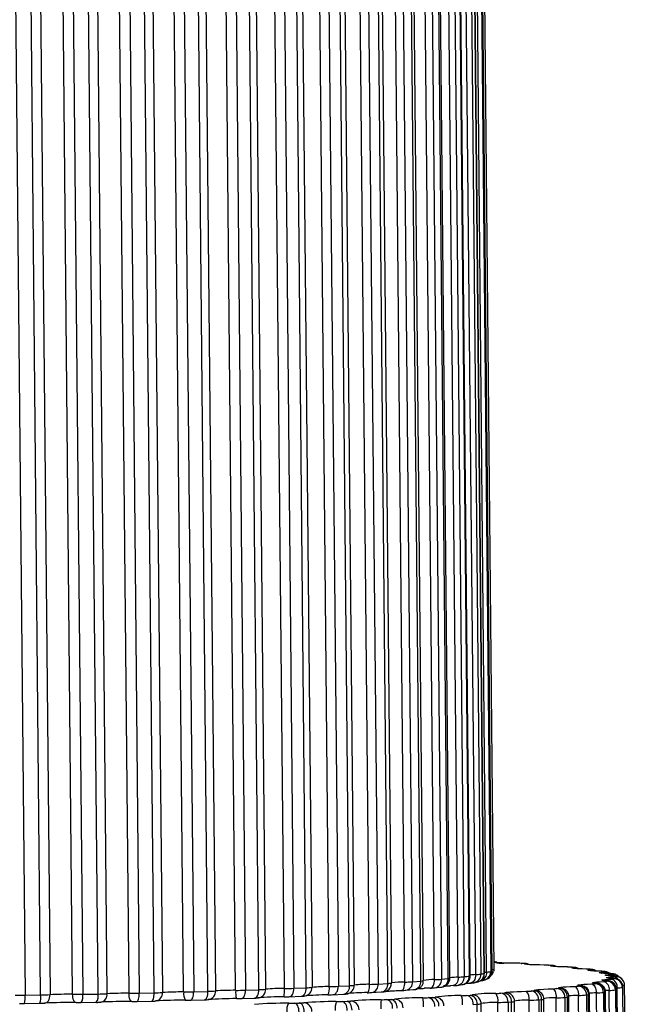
# Model space of a CAD drawing. Header units: millimetres. Extents: x -95 to 267, y -222 to 387.
# Tile 5 of 7: x 92 to 163, y -89 to 24. Entities that reach past the tile are written whole.
import ezdxf

# ---------------------------------------------------------------- set-up
doc = ezdxf.new("R2010")
doc.units = ezdxf.units.MM

msp = doc.modelspace()

# ---------------------------------------------------------------- linework, layer by layer
at = {"color": 7, "linetype": 'Continuous', "lineweight": 25}
for p, q in [((143.49, 112.12), (145.39, -85.68)), ((145.77, -85.61), (143.87, 112.2)), ((145.81, -85.59), (143.91, 112.22)), ((146.06, -85.44), (144.17, 112.37)), ((144.63, 112.42), (146.53, -85.39)), ((146.7, -85.31), (144.81, 112.5)), ((146.71, -85.3), (144.82, 112.5)), ((145, 112.71), (146.9, -85.1)), ((131.66, 110.99), (133.56, -86.82)), ((134.69, -86.75), (132.79, 111.06)), ((133.21, 111.11), (135.11, -86.7)), ((136.64, -86.59), (134.74, 111.22)), ((135.64, 111.26), (137.54, -86.55)), ((138.5, -86.48), (136.6, 111.33)), ((138.79, -86.43), (136.89, 111.38)), ((140.05, -86.31), (138.16, 111.49)), ((138.97, 111.54), (140.86, -86.27)), ((141.64, -86.19), (139.74, 111.62)), ((141.82, -86.15), (139.92, 111.65)), ((142.79, -86.03), (140.89, 111.78)), ((141.59, 111.83), (143.49, -85.98)), ((144.07, -85.9), (142.18, 111.91)), ((144.17, -85.87), (142.28, 111.93)), ((144.8, -85.73), (142.9, 112.07)), ((100.45, 109.88), (102.35, -87.93)), ((104.89, -87.88), (102.99, 109.93)), ((104.17, 109.94), (106.06, -87.87)), ((107.77, -87.83), (105.88, 109.98)), ((106.83, 110.02), (108.73, -87.79)), ((111.17, -87.73), (109.28, 110.08)), ((110.44, 110.1), (112.34, -87.71)), ((113.97, -87.66), (112.08, 110.15)), ((112.94, 110.19), (114.84, -87.62)), ((117.16, -87.54), (115.27, 110.26)), ((116.41, 110.29), (118.3, -87.52)), ((119.84, -87.47), (117.95, 110.34)), ((118.72, 110.39), (120.61, -87.42)), ((122.78, -87.34), (120.88, 110.47)), ((121.98, 110.5), (123.88, -87.31)), ((125.3, -87.25), (123.4, 110.56)), ((124.06, 110.61), (125.96, -87.2)), ((127.94, -87.11), (126.04, 110.7)), ((127.09, 110.73), (128.99, -87.07)), ((130.27, -87.01), (128.37, 110.8)), ((128.92, 110.85), (130.82, -86.96)), ((132.58, -86.86), (130.68, 110.95)), ((91.03, 109.71), (92.92, -88.1)), ((94.71, -88.07), (92.82, 109.73)), ((93.9, 109.76), (95.8, -88.04)), ((98.4, -88), (96.5, 109.8)), ((97.66, 109.81), (99.56, -88)), ((101.32, -87.97), (99.43, 109.84)), ((150.39, -84.46), (150.04, -84.44)), ((150.04, -84.44), (150.11, -84.44)), ((150.46, -84.46), (150.11, -84.44)), ((150.39, -84.46), (150.46, -84.46)), ((153.49, -84.68), (153.19, -84.65)), ((153.19, -84.65), (153.27, -84.66)), ((153.58, -84.68), (153.28, -84.66)), ((156.07, -84.9), (155.83, -84.88)), ((155.83, -84.88), (155.94, -84.88)), ((156.19, -84.91), (155.94, -84.88)), ((158.12, -85.15), (157.93, -85.12)), ((158.27, -85.16), (158.08, -85.13)), ((158.27, -85.16), (158.29, -85.16)), ((159.11, -85.35), (158.68, -85.34)), ((159.84, -85.42), (159.7, -85.39)), ((160.94, -85.74), (160.84, -85.7)), ((128.99, -87.07), (130.27, -87.01)), ((133.56, -86.82), (134.69, -86.75)), ((137.54, -86.55), (138.5, -86.48)), ((139.98, -87.26), (140.74, -87.18)), ((140.74, -87.18), (140.83, -87.18)), ((140.86, -86.27), (141.64, -86.19)), ((142.21, -87), (141.85, -87.01)), ((142.68, -86.97), (143.26, -86.89)), ((144.61, -86.67), (145.01, -86.58)), ((145.9, -86.33), (146.18, -86.2)), ((156.61, -87.06), (156.84, -87.03)), ((156.82, -87), (156.94, -87.01)), ((156.93, -87.01), (156.85, -87)), ((158.53, -86.78), (158.7, -86.75)), ((158.62, -86.72), (158.71, -86.73)), ((162.77, -195.07), (161.74, -87.18)), ((162.78, -195.07), (161.75, -87.17)), ((161.79, -86.46), (161.81, -86.49)), ((161.88, -86.7), (161.81, -86.48)), ((161.91, -86.93), (162.95, -194.82)), ((92.92, -88.1), (94.71, -88.07)), ((99.56, -88), (101.32, -87.97)), ((106.06, -87.87), (107.77, -87.83)), ((112.34, -87.71), (113.97, -87.66)), ((118.3, -87.52), (119.84, -87.47)), ((123.29, -88.28), (124.69, -88.22)), ((123.88, -87.31), (125.3, -87.25)), ((128.31, -88.05), (129.57, -87.98)), ((132.8, -87.8), (133.91, -87.73)), ((136.71, -87.53), (137.65, -87.46)), ((143.75, -88.14), (144.19, -88.11)), ((147.7, -87.88), (148.08, -87.85)), ((151.18, -87.62), (151.51, -87.59)), ((154.16, -87.34), (154.44, -87.31)), ((154.48, -87.28), (154.65, -87.29)), ((154.63, -87.29), (154.62, -87.29)), ((155.07, -88.35), (155.36, -88.32)), ((156.39, -196.22), (155.36, -88.32)), ((156.57, -196.18), (155.54, -88.28)), ((157.68, -196.02), (156.64, -88.12)), ((157.56, -88.07), (157.79, -88.04)), ((157.56, -88.07), (158.6, -195.96)), ((158.83, -195.93), (157.79, -88.04)), ((158.94, -195.9), (157.91, -88.01)), ((159.72, -195.73), (158.69, -87.84)), ((159.51, -87.78), (159.68, -87.75)), ((159.51, -87.78), (160.54, -195.68)), ((160.71, -195.65), (159.68, -87.75)), ((160.77, -195.63), (159.74, -87.73)), ((161.21, -195.45), (160.17, -87.55)), ((160.89, -87.5), (161.92, -195.39)), ((162.03, -195.36), (161, -87.47)), ((162.06, -195.35), (161.02, -87.45)), ((162.12, -195.17), (161.09, -87.27)), ((161.69, -87.21), (162.72, -195.1)), ((92.87, -89.05), (94.63, -89.03)), ((99.39, -88.96), (101.13, -88.92)), ((105.78, -88.83), (107.46, -88.79)), ((111.95, -88.67), (113.56, -88.63)), ((117.81, -88.49), (119.32, -88.43)), ((129.44, -88.82), (129.99, -88.8)), ((134.58, -88.61), (135.1, -88.59)), ((139.37, -88.38), (139.85, -88.36)), ((144.52, -89.16), (144.96, -89.13)), ((146, -197.03), (144.96, -89.13)), ((146.46, -196.97), (145.43, -89.07)), ((145.43, -89.07), (145.43, -89.07)), ((148.39, -196.84), (147.35, -88.94)), ((148.52, -88.9), (148.91, -88.87)), ((148.52, -88.9), (149.56, -196.79)), ((149.95, -196.76), (148.91, -88.87)), ((150.31, -196.71), (149.27, -88.82)), ((151.99, -196.57), (150.95, -88.68)), ((152.05, -88.63), (152.39, -88.6)), ((152.05, -88.63), (153.08, -196.52)), ((153.42, -196.49), (152.39, -88.6)), ((153.69, -196.45), (152.65, -88.55)), ((155.09, -196.3), (154.06, -88.4)), ((155.07, -88.35), (156.11, -196.25))]:
    msp.add_line(p, q, dxfattribs=at)
at = {"color": 8, "linetype": 'Continuous', "lineweight": 25}
for p, q in [((148.82, -84.42), (148.63, -84.42)), ((152.06, -84.63), (151.87, -84.63)), ((153.49, -84.68), (153.58, -84.68)), ((154.8, -84.85), (154.61, -84.85)), ((156.07, -84.9), (156.2, -84.91)), ((157.01, -85.09), (156.83, -85.08)), ((157.93, -85.12), (158.08, -85.13)), ((158.12, -85.15), (158.27, -85.16)), ((161.75, -87.17), (161.74, -87.18))]:
    msp.add_line(p, q, dxfattribs=at)
at = {"color": 8, "linetype": 'Continuous', "lineweight": 25, "flags": 128}
for points in [[(146.99, -84.3), (147, -84.29), (146.99, -84.29), (146.98, -84.29), (146.96, -84.28), (146.93, -84.28), (146.89, -84.28), (146.89, -84.27)], [(146.99, -84.3), (147.19, -84.31), (147.28, -84.34)], [(150.87, -84.59), (150.67, -84.57), (150.52, -84.54), (150.47, -84.52), (150.52, -84.49)], [(150.52, -84.49), (150.71, -84.51), (150.77, -84.52)], [(153.74, -84.8), (153.55, -84.78), (153.45, -84.76), (153.45, -84.73), (153.56, -84.71)], [(156.1, -85.04), (156.06, -85.04), (155.91, -85.01), (155.87, -84.99), (155.92, -84.96), (156.08, -84.93)], [(144.07, -85.9), (144.11, -85.89), (144.14, -85.89), (144.16, -85.88), (144.17, -85.87), (144.17, -85.87)], [(145.81, -85.46), (145.86, -85.45), (146.06, -85.44)], [(146.7, -85.31), (146.71, -85.3), (146.71, -85.3)], [(158.68, -85.34), (158.67, -85.34), (158.3, -85.32), (158.02, -85.3), (157.83, -85.28), (157.74, -85.26), (157.75, -85.23), (157.86, -85.2), (158.07, -85.18)], [(159.49, -85.37), (159.68, -85.39), (159.7, -85.39)], [(159.62, -85.4), (159.81, -85.42), (159.84, -85.42)], [(160.48, -85.64), (160.67, -85.65), (160.84, -85.7)], [(148.61, -87.88), (148.45, -87.84), (148.26, -87.82)], [(160.17, -87.55), (159.87, -87.57), (159.69, -87.58)], [(161.02, -87.45), (161.02, -87.46), (161, -87.47)]]:
    msp.add_lwpolyline(points, dxfattribs=at)
at = {"color": 7, "linetype": 'Continuous', "lineweight": 25, "flags": 128}
for points in [[(149.48, -84.43), (148.92, -84.43), (148.82, -84.42)], [(150.52, -84.49), (150.53, -84.49), (150.54, -84.48), (150.53, -84.48), (150.52, -84.48), (150.5, -84.47), (150.47, -84.47), (150.43, -84.47), (150.39, -84.46)], [(152.67, -84.64), (152.14, -84.63), (152.06, -84.63)], [(153.56, -84.71), (153.58, -84.7), (153.59, -84.7), (153.59, -84.69), (153.59, -84.69), (153.58, -84.69), (153.55, -84.68), (153.53, -84.68), (153.49, -84.68)], [(155.35, -84.86), (154.85, -84.85), (154.8, -84.85)], [(156.08, -84.93), (156.11, -84.93), (156.13, -84.93), (156.14, -84.92), (156.14, -84.92), (156.14, -84.92), (156.12, -84.91), (156.1, -84.91), (156.07, -84.9)], [(142.79, -86.03), (142.78, -86.22), (142.75, -86.41), (142.69, -86.58), (142.62, -86.72), (142.53, -86.84), (142.43, -86.93), (142.32, -86.98), (142.21, -87)], [(144.8, -85.73), (144.79, -85.93), (144.75, -86.11), (144.69, -86.28), (144.61, -86.43), (144.51, -86.55), (144.39, -86.64), (144.26, -86.69), (144.13, -86.71)], [(146.9, -85.1), (146.88, -85.29), (146.86, -85.36)], [(157.51, -85.1), (157.03, -85.09), (157.01, -85.09)], [(158.07, -85.18), (158.1, -85.17), (158.13, -85.17), (158.15, -85.17), (158.16, -85.16), (158.16, -85.16), (158.16, -85.15), (158.14, -85.15), (158.12, -85.15)], [(160.16, -85.61), (159.75, -85.6), (159.43, -85.58), (159.19, -85.56), (159.05, -85.54), (159.02, -85.51), (159.08, -85.48), (159.24, -85.46), (159.5, -85.43)], [(159.5, -85.43), (159.54, -85.43), (159.57, -85.42), (159.6, -85.42), (159.62, -85.42), (159.63, -85.41), (159.63, -85.41), (159.63, -85.41), (159.62, -85.4)], [(160.63, -85.88), (160.27, -85.87), (159.99, -85.85), (159.8, -85.82), (159.72, -85.8), (159.73, -85.77), (159.85, -85.75), (160.06, -85.72), (160.36, -85.7)], [(160.53, -86.16), (160.21, -86.14), (159.98, -86.12), (159.85, -86.1), (159.82, -86.07), (159.88, -86.05), (160.05, -86.02), (160.31, -85.99), (160.66, -85.97)], [(160.36, -85.7), (160.41, -85.69), (160.46, -85.69), (160.49, -85.69), (160.52, -85.68), (160.54, -85.68), (160.55, -85.67), (160.55, -85.67), (160.55, -85.67)], [(128.31, -88.05), (128.44, -88.03), (128.57, -87.98), (128.69, -87.89), (128.79, -87.77), (128.88, -87.63), (128.94, -87.45), (128.98, -87.27), (128.99, -87.07)], [(132.31, -87.82), (132.37, -87.81), (132.42, -87.76), (132.46, -87.67), (132.5, -87.55), (132.54, -87.41), (132.56, -87.24), (132.58, -87.05), (132.58, -86.86)], [(136.26, -87.55), (136.33, -87.54), (136.41, -87.49), (136.47, -87.41), (136.53, -87.29), (136.58, -87.14), (136.61, -86.97), (136.63, -86.79), (136.64, -86.59)], [(139.57, -87.28), (139.67, -87.27), (139.76, -87.22), (139.84, -87.13), (139.92, -87.01), (139.98, -86.86), (140.02, -86.69), (140.05, -86.51), (140.05, -86.31)], [(154.48, -87.28), (154.36, -87.26), (154.34, -87.23), (154.42, -87.21), (154.6, -87.18), (154.87, -87.16), (155.23, -87.13), (155.66, -87.11), (156.15, -87.09)], [(156.15, -87.09), (156.25, -87.12), (156.34, -87.18), (156.42, -87.28), (156.5, -87.41), (156.56, -87.56), (156.6, -87.74), (156.63, -87.93), (156.64, -88.12)], [(156.82, -87), (156.65, -86.98), (156.57, -86.96), (156.6, -86.93), (156.73, -86.9), (156.95, -86.88), (157.26, -86.85), (157.66, -86.83), (158.12, -86.81)], [(156.84, -87.03), (156.86, -87.03), (156.88, -87.03), (156.89, -87.02), (156.9, -87.02), (156.89, -87.01), (156.88, -87.01), (156.85, -87.01), (156.82, -87)], [(158.12, -86.81), (158.23, -86.84), (158.33, -86.9), (158.43, -87), (158.52, -87.12), (158.59, -87.28), (158.64, -87.46), (158.67, -87.64), (158.69, -87.84)], [(158.62, -86.72), (158.4, -86.7), (158.27, -86.68), (158.24, -86.65), (158.31, -86.63), (158.49, -86.6), (158.75, -86.57), (159.11, -86.55), (159.53, -86.53)], [(158.7, -86.75), (158.72, -86.75), (158.73, -86.74), (158.73, -86.74), (158.72, -86.74), (158.71, -86.73), (158.69, -86.73), (158.66, -86.73), (158.62, -86.72)], [(159.86, -86.44), (159.59, -86.42), (159.41, -86.4), (159.33, -86.37), (159.35, -86.35), (159.47, -86.32), (159.68, -86.3), (159.99, -86.27), (160.38, -86.25)], [(160, -86.47), (160.01, -86.47), (160.01, -86.46), (160.01, -86.46), (159.99, -86.45), (159.97, -86.45), (159.94, -86.45), (159.9, -86.44), (159.86, -86.44)], [(160.73, -86.19), (160.74, -86.18), (160.73, -86.18), (160.72, -86.18), (160.69, -86.17), (160.66, -86.17), (160.63, -86.17), (160.58, -86.16), (160.53, -86.16)], [(161.88, -86.69), (161.89, -86.73), (161.91, -86.93)], [(95.17, -89.01), (95.3, -89), (95.42, -88.95), (95.52, -88.86), (95.62, -88.74), (95.7, -88.59), (95.75, -88.42), (95.79, -88.24), (95.8, -88.04)], [(98.81, -88.96), (98.73, -88.95), (98.66, -88.9), (98.58, -88.81), (98.52, -88.7), (98.47, -88.55), (98.43, -88.38), (98.41, -88.2), (98.4, -88)], [(105.2, -88.83), (105.14, -88.82), (105.08, -88.77), (105.03, -88.69), (104.98, -88.57), (104.94, -88.43), (104.92, -88.26), (104.9, -88.07), (104.89, -87.88)], [(105.78, -88.83), (105.84, -88.82), (105.89, -88.77), (105.94, -88.68), (105.98, -88.56), (106.02, -88.42), (106.04, -88.25), (106.06, -88.06), (106.06, -87.87)], [(107.46, -88.79), (107.53, -88.78), (107.59, -88.73), (107.64, -88.64), (107.69, -88.52), (107.73, -88.38), (107.75, -88.21), (107.77, -88.02), (107.77, -87.83)], [(111.95, -88.67), (112.03, -88.66), (112.1, -88.61), (112.17, -88.52), (112.23, -88.4), (112.28, -88.26), (112.31, -88.09), (112.33, -87.9), (112.34, -87.71)], [(113.56, -88.63), (113.64, -88.61), (113.72, -88.56), (113.79, -88.48), (113.86, -88.36), (113.91, -88.21), (113.95, -88.04), (113.97, -87.86), (113.97, -87.66)], [(117.81, -88.49), (117.91, -88.48), (118, -88.42), (118.09, -88.34), (118.16, -88.22), (118.22, -88.07), (118.27, -87.9), (118.3, -87.72), (118.3, -87.52)], [(119.32, -88.43), (119.43, -88.42), (119.53, -88.37), (119.62, -88.28), (119.69, -88.16), (119.76, -88.02), (119.81, -87.85), (119.83, -87.66), (119.84, -87.47)], [(123.29, -88.28), (123.41, -88.27), (123.52, -88.21), (123.62, -88.13), (123.71, -88.01), (123.78, -87.86), (123.84, -87.69), (123.87, -87.5), (123.88, -87.31)], [(124.69, -88.22), (124.81, -88.21), (124.92, -88.15), (125.03, -88.07), (125.12, -87.95), (125.2, -87.8), (125.26, -87.63), (125.29, -87.44), (125.3, -87.25)], [(139.57, -87.28), (139.17, -87.29), (138.86, -87.31)], [(148.08, -87.85), (148.13, -87.85), (148.17, -87.85), (148.21, -87.84), (148.23, -87.84), (148.25, -87.83), (148.26, -87.83), (148.26, -87.83), (148.26, -87.82)], [(148.26, -87.82), (148.24, -87.8), (148.33, -87.77), (148.51, -87.75), (148.78, -87.72), (149.15, -87.7), (149.58, -87.67), (150.08, -87.66), (150.63, -87.64)], [(151.51, -87.59), (151.55, -87.58), (151.59, -87.58), (151.61, -87.58), (151.63, -87.57), (151.64, -87.57), (151.64, -87.56), (151.64, -87.56), (151.62, -87.56)], [(151.62, -87.56), (151.55, -87.53), (151.58, -87.51), (151.71, -87.48), (151.94, -87.45), (152.26, -87.43), (152.66, -87.41), (153.13, -87.39), (153.65, -87.37)], [(151.62, -87.56), (151.81, -87.57), (151.83, -87.58)], [(153.65, -87.37), (153.73, -87.39), (153.8, -87.46), (153.87, -87.56), (153.94, -87.69), (153.99, -87.84), (154.03, -88.02), (154.05, -88.21), (154.06, -88.4)], [(154.44, -87.31), (154.47, -87.31), (154.5, -87.31), (154.51, -87.3), (154.52, -87.3), (154.53, -87.29), (154.52, -87.29), (154.51, -87.29), (154.48, -87.28)], [(123.96, -89.02), (124.04, -89.02), (124.11, -89.02), (124.18, -89.01), (124.26, -89.01), (124.33, -89.01), (124.4, -89.01), (124.47, -89), (124.55, -89)], [(124.46, -90.05), (124.45, -89.86), (124.42, -89.67), (124.37, -89.49), (124.31, -89.34), (124.23, -89.21), (124.15, -89.11), (124.06, -89.05), (123.96, -89.02)], [(125.05, -90.03), (125.04, -89.84), (125.01, -89.65), (124.96, -89.47), (124.9, -89.32), (124.82, -89.19), (124.74, -89.09), (124.64, -89.03), (124.55, -89)], [(130, -89.85), (129.99, -89.66), (129.96, -89.47), (129.91, -89.29), (129.83, -89.14), (129.75, -89.01), (129.65, -88.91), (129.54, -88.85), (129.44, -88.82)], [(130.56, -89.83), (130.55, -89.64), (130.52, -89.45), (130.46, -89.27), (130.39, -89.12), (130.3, -88.99), (130.21, -88.89), (130.1, -88.83), (129.99, -88.8)]]:
    msp.add_lwpolyline(points, dxfattribs=at)
at = {"color": 8, "linetype": 'Continuous', "lineweight": 25}
for centre, radius, start, end in [((147.85, -81.13), 3.29, 254.8017, 273.0937), ((153.56, -85.65), 0.949, 63.1871, 89.7933), ((156.07, -85.84), 0.907, 60.1905, 89.4673), ((142.91, -94.05), 8.02, 90.8426, 97.7759), ((142.53, -86.02), 0.96, 278.7284, 2.2592), ((143.11, -85.93), 0.965, 279.1832, 1.9638), ((145.16, -95.11), 9.38, 92.2258, 96.0709), ((144.41, -85.71), 0.979, 281.4767, 1.2995), ((144.79, -85.62), 0.983, 282.9944, 1.1068), ((145.19, -85.55), 0.881, 281.3364, 7.4386), ((145.77, -85.56), 0.0472, 266.9154, 320.9141), ((145.54, -85.4), 0.992, 291.6206, 0.7248), ((145.71, -85.32), 0.995, 298.114, 0.6186), ((146.72, -84.72), 0.42, 268.4139, 294.7683), ((158.05, -86.03), 0.855, 57.2078, 89.0829), ((159.48, -86.23), 0.796, 53.4703, 88.6049), ((160.33, -86.44), 0.745, 49.4357, 87.6557), ((160.56, -86.65), 0.989, 67.7208, 90.8058), ((160.6, -86.71), 0.742, 33.4511, 85.0787), ((160.9, -86.91), 0.999, 26.9519, 90.6166), ((160.91, -86.94), 0.999, 14.0619, 90.6008), ((124.99, -87.23), 0.967, 279.3918, 1.8496), ((129.83, -86.97), 0.987, 283.8635, 0.9169), ((132.68, -86.93), 0.883, 281.0349, 7.2087), ((134.11, -86.71), 0.996, 301.1119, 0.5981), ((136.63, -86.63), 0.91, 279.0731, 5.2592), ((138.53, -85.78), 0.695, 266.9585, 291.5724), ((139.92, -92.67), 6.36, 88.7478, 100.2075), ((139.93, -86.33), 0.936, 278.2345, 3.5896), ((140.7, -86.24), 0.943, 278.2278, 3.1968), ((141.65, -85.8), 0.394, 267.9663, 295.3734), ((161.71, -86.45), 0.515, 270.4852, 292.6877), ((107.84, -87.89), 0.893, 280.1561, 6.4397), ((113.92, -87.69), 0.92, 278.6189, 4.5871), ((119.67, -87.47), 0.945, 278.2374, 3.0415), ((144.43, -89.08), 0.999, 26.3171, 90.6253), ((155.37, -87.92), 0.407, 268.6071, 294.8642), ((156.85, -101.17), 13.05, 90.9061, 95.997), ((157.8, -87.85), 0.192, 266.8162, 302.5495), ((159.12, -102.43), 14.6, 91.6932, 95.0255), ((159.68, -87.67), 0.0843, 266.6122, 312.3218), ((145.01, -87.69), 1.44, 267.8921, 286.7001), ((147.03, -98.99), 10.05, 88.1557, 99.1715), ((148.93, -87.7), 1.17, 269.482, 287.2375), ((150.64, -96.52), 7.85, 87.7014, 100.2319), ((152.41, -87.95), 0.65, 267.9381, 291.6016), ((153.75, -94.29), 5.89, 86.9812, 101.6492)]:
    msp.add_arc(centre, radius, start, end, dxfattribs=at)
at = {"color": 7, "linetype": 'Continuous', "lineweight": 25}
for centre, radius, start, end in [((149.5, -95.49), 11.06, 87.2124, 90.1202), ((152.67, -93.41), 8.77, 86.5881, 89.9905), ((155.34, -91.5), 6.63, 85.7883, 89.9015), ((142.5, -76.52), 9.51, 271.7116, 275.9578), ((137.52, -39.58), 46.78, 277.3397, 278.0603), ((144.64, -80.23), 5.5, 271.6982, 277.8599), ((142.81, -72.33), 13.6, 280.9189, 282.561), ((146.01, -82.79), 2.65, 271.104, 281.2825), ((145.95, -83.87), 1.62, 290.812, 297.5918), ((157.5, -89.84), 4.73, 84.7152, 89.8919), ((159.11, -88.49), 3.14, 83.1856, 90.0494), ((156.93, -97.97), 12.86, 77.9204, 78.5102), ((160.18, -87.5), 1.88, 80.8113, 90.5952), ((159.62, -87.88), 2.39, 67.3656, 69.1743), ((160.67, -86.86), 0.972, 76.6081, 92.1914), ((160.69, -85.23), 0.743, 267.8229, 286.7218), ((160.75, -85.98), 0.158, 14.1983, 25.2883), ((125.06, -79.4), 7.85, 271.7384, 276.5735), ((127.97, -108.74), 21.63, 90.0749, 95.3201), ((126.52, -87.37), 1.44, 331.1566, 10.5442), ((127.46, -54.77), 32.34, 270.8471, 272.7066), ((129.43, -87.14), 0.85, 279.3489, 9.2334), ((130.15, -82.73), 4.28, 271.5843, 278.9023), ((132.54, -101.75), 14.9, 89.8618, 96.6606), ((132.08, -60.46), 26.4, 271.0931, 273.2243), ((133.82, -86.86), 0.878, 276.0809, 7.0254), ((134.67, -84.88), 1.87, 270.4576, 283.4361), ((136.51, -95.76), 9.17, 89.2058, 98.775), ((136.16, -66.29), 20.31, 271.3319, 273.8749), ((137.59, -86.56), 0.907, 273.7387, 5.0477), ((139.66, -71.78), 14.54, 271.5508, 274.7365), ((156.03, -81.12), 5.97, 271.212, 275.6318), ((156.57, -88.05), 0.989, 359.0323, 87.7289), ((156.8, -88.02), 0.99, 359.1159, 87.8582), ((158.04, -82.65), 4.16, 271.1795, 276.8305), ((158.51, -87.78), 0.997, 359.7428, 88.8376), ((158.68, -87.75), 0.997, 359.8049, 88.9368), ((159.49, -83.85), 2.68, 270.9282, 278.5825), ((159.25, -87.42), 0.936, 351.6496, 72.1455), ((157.85, -78.72), 8.04, 284.691, 285.4976), ((159.89, -87.5), 1, 0.2416, 89.6717), ((160, -87.47), 1, 0.281, 89.7439), ((160.38, -84.71), 1.54, 270.1469, 281.4048), ((160.16, -87.16), 0.936, 353.0022, 76.2042), ((160.17, -85.29), 1.06, 298.8963, 302.0071), ((160.69, -87.22), 1, 0.5194, 90.2557), ((160.74, -87.19), 1, 0.5353, 90.3029), ((161.17, -86.27), 1.08, 298.8963, 302.0071), ((92.38, -46.57), 41.53, 269.1683, 270.7405), ((89.4, -88.38), 3.53, 349.1182, 4.6996), ((92.35, -88.35), 2.38, 343.4266, 6.6805), ((94.28, -52.35), 35.72, 270.6926, 272.432), ((97.89, -139.51), 51.51, 89.438, 92.3293), ((98.78, -43.74), 44.26, 269.4981, 271.0045), ((98.23, -88.26), 1.36, 329.0998, 11.1161), ((100.15, -88.22), 1.2, 324.3635, 12.3258), ((100.83, -57.83), 30.14, 270.9412, 272.8912), ((101.51, -88.06), 0.853, 278.93, 8.9796), ((104.61, -135.85), 47.97, 89.6645, 92.6998), ((105.05, -42.64), 45.24, 269.7977, 271.2821), ((107.28, -63.76), 24.08, 271.1852, 273.4528), ((111.07, -130.4), 42.67, 89.8553, 93.1429), ((112.47, -87.96), 1.31, 169.666, 213.1807), ((111.11, -43.35), 44.38, 270.0764, 271.5801), ((113.53, -69.61), 18.05, 271.4187, 274.1719), ((117.16, -123.66), 36.12, 90.0033, 93.6882), ((120.31, -87.77), 3.15, 175.9031, 193.383), ((116.91, -45.79), 41.76, 270.3411, 271.9075), ((122.8, -128.75), 40.46, 90.0903, 94.385), ((119.49, -74.95), 12.52, 271.6224, 275.1468), ((122.82, -116.23), 28.9, 90.0903, 94.385), ((118.32, -87.64), 4.46, 351.5301, 3.8374), ((122.54, -69.48), 18.81, 270.5969, 272.2769), ((122.38, -49.72), 37.62, 270.5969, 272.2769), ((127.82, -118.35), 30.28, 90.0749, 95.3201), ((127.54, -71.89), 16.17, 270.8471, 272.7066), ((132.26, -108.67), 20.86, 89.8618, 96.6606), ((139.85, -86.95), 1.41, 269.9549, 281.946), ((142.73, -107.75), 19.6, 88.8168, 97.5983), ((140.14, -89.33), 1, 0.5403, 90.3187), ((142.95, -73.23), 14.93, 270.7176, 273.0923), ((141.12, -88.98), 2.18, 354.2992, 22.241), ((143.58, -89.07), 0.944, 354.4483, 79.6374), ((144.22, -87.45), 0.657, 267.2158, 287.8683), ((144.02, -89.04), 0.945, 354.5922, 79.9448), ((146.64, -101.32), 13.43, 87.9666, 99.5092), ((146.92, -75.28), 12.62, 270.8791, 273.5389), ((145.91, -88.73), 1.46, 351.4991, 34.4546), ((147.57, -88.83), 0.955, 355.796, 82.336), ((147.96, -88.8), 0.956, 355.931, 82.5868), ((150.44, -77.36), 10.29, 271.0248, 274.0793), ((149.8, -88.47), 1.17, 349.8842, 44.9911), ((151.08, -88.58), 0.967, 357.0349, 84.5335), ((151.42, -88.55), 0.968, 357.1559, 84.7371), ((153.49, -79.33), 8.04, 271.1436, 274.7544), ((154.09, -88.32), 0.979, 358.1231, 86.3102), ((154.38, -88.29), 0.98, 358.2266, 86.4739), ((156.39, -76.19), 11.94, 271.212, 275.6318), ((158.52, -79.51), 8.33, 271.1795, 276.8305), ((160.09, -82.2), 5.36, 270.9282, 278.5825), ((158.82, -79.61), 8.15, 284.691, 285.4976), ((161.08, -84.19), 3.08, 270.1469, 281.4048), ((92.6, -68.29), 20.76, 269.1683, 270.7405), ((94.42, -71.17), 17.86, 270.6926, 272.432), ((98.1, -161.07), 72.12, 89.438, 92.3293), ((99.01, -66.83), 22.13, 269.4981, 271.0045), ((100.88, -73.86), 15.07, 270.9412, 272.8912), ((104.8, -155.99), 67.16, 89.6645, 92.6998), ((105.28, -66.21), 22.62, 269.7977, 271.2821), ((111.22, -148.42), 59.74, 89.8553, 93.1429), ((111.34, -66.49), 22.19, 270.0764, 271.5801), ((117.24, -139.07), 50.57, 90.0033, 93.6882), ((117.12, -67.62), 20.88, 270.3411, 271.9075), ((122.83, -138.28), 49.25, 89.4893, 94.0778), ((124.57, -89.83), 1.53, 148.4597, 189.2369), ((123.27, -67.38), 21.65, 269.9812, 271.8298), ((124.43, -83.31), 5.7, 271.2152, 275.777), ((128.39, -130.63), 41.79, 89.5022, 94.6463), ((124.96, -89.96), 0.99, 359.1444, 87.9024), ((131.01, -89.62), 2.39, 160.9159, 186.2572), ((128.69, -68.29), 20.55, 270.1778, 272.0926), ((129.91, -84.87), 3.94, 271.1615, 277.0356), ((133.58, -122.74), 34.11, 89.4342, 95.3638), ((130.37, -89.77), 0.997, 359.8259, 88.9706), ((141.61, -89.35), 7.73, 174.6024, 182.3409), ((133.79, -69.62), 19, 270.3658, 272.3841), ((134.3, -89.5), 0.936, 351.6965, 72.3071), ((135.06, -86.09), 2.5, 270.862, 278.8963), ((134.82, -89.48), 0.935, 351.8327, 72.7654), ((138.37, -114.99), 26.59, 89.2374, 96.3038), ((135.45, -89.56), 1, 0.2941, 89.7684), ((138.56, -71.3), 17.1, 270.5458, 272.7132), ((133.14, -89.25), 5.65, 358.1003, 8.703), ((139.15, -89.29), 0.936, 353.0527, 76.3366), ((139.63, -89.27), 0.937, 353.198, 76.7122), ((144.43, -89.08), 0.998, 0.5468, 26.3021), ((146.97, -63.7), 25.24, 270.8791, 273.5389), ((150.59, -68.11), 20.57, 271.0248, 274.0793), ((153.74, -72.34), 16.07, 271.1436, 274.7544)]:
    msp.add_arc(centre, radius, start, end, dxfattribs=at)
for points, knots in [([(147.28, -84.33), (147.26, -84.32), (147.2, -84.31), (147.12, -84.29), (147.01, -84.28), (146.92, -84.27), (146.86, -84.27)], [0, 0, 0, 0, 0.122624, 0.315225, 0.549332, 1, 1, 1, 1]), ([(148.85, -84.42), (148.6, -84.42), (148.06, -84.41), (147.55, -84.39), (147.27, -84.36), (147.27, -84.36), (147.27, -84.36)], [0, 0, 0, 0, 0.30016, 0.653171, 0.905807, 1, 1, 1, 1]), ([(150.83, -84.53), (150.81, -84.52), (150.75, -84.5), (150.66, -84.48), (150.57, -84.47), (150.5, -84.47), (150.46, -84.46)], [0, 0, 0, 0, 0.144517, 0.369741, 0.634801, 1, 1, 1, 1]), ([(152.1, -84.63), (151.86, -84.62), (151.37, -84.61), (150.96, -84.59), (150.74, -84.57), (150.76, -84.57), (150.76, -84.57)], [0, 0, 0, 0, 0.340818, 0.689161, 0.926724, 1, 1, 1, 1]), ([(154.09, -84.82), (154.05, -84.8), (153.97, -84.76), (153.85, -84.72), (153.74, -84.7), (153.65, -84.68), (153.6, -84.68), (153.58, -84.68)], [0, 0, 0, 0, 0.175042, 0.41913, 0.606577, 0.806742, 1, 1, 1, 1]), ([(154.84, -84.85), (154.61, -84.84), (154.16, -84.83), (153.84, -84.81), (153.7, -84.79), (153.72, -84.79), (153.72, -84.8)], [0, 0, 0, 0, 0.3926, 0.761907, 0.960062, 1, 1, 1, 1]), ([(156.68, -85.07), (156.65, -85.05), (156.58, -85), (156.45, -84.96), (156.32, -84.93), (156.24, -84.92), (156.2, -84.91), (156.19, -84.91)], [0, 0, 0, 0, 0.154451, 0.442277, 0.665342, 0.863049, 1, 1, 1, 1]), ([(143.26, -86.89), (143.3, -86.88), (143.37, -86.87), (143.54, -86.82), (143.76, -86.71), (143.98, -86.51), (144.14, -86.21), (144.16, -85.99), (144.17, -85.88)], [0, 0, 0, 0, 0.093921, 0.218873, 0.359886, 0.571395, 0.788615, 1, 1, 1, 1]), ([(145.01, -86.58), (145.06, -86.57), (145.16, -86.54), (145.38, -86.43), (145.61, -86.23), (145.78, -85.93), (145.8, -85.71), (145.81, -85.59)], [0, 0, 0, 0, 0.1189531, 0.2814484, 0.5179961, 0.7591207, 1, 1, 1, 1]), ([(146.18, -86.2), (146.25, -86.16), (146.4, -86.06), (146.59, -85.82), (146.71, -85.54), (146.7, -85.36), (146.69, -85.3)], [0, 0, 0, 0, 0.21499, 0.514607, 0.836884, 1, 1, 1, 1]), ([(146.52, -85.88), (146.6, -85.81), (146.76, -85.67), (146.83, -85.46), (146.86, -85.36)], [0, 0, 0, 0, 0.497639, 1, 1, 1, 1]), ([(157.06, -85.09), (156.85, -85.08), (156.46, -85.07), (156.17, -85.04), (156.16, -85.04), (156.15, -85.04)], [0, 0, 0, 0, 0.459516, 0.836399, 1, 1, 1, 1]), ([(158.08, -85.13), (158.02, -85.12), (157.87, -85.11), (157.66, -85.1), (157.53, -85.1)], [0, 0, 0, 0, 0.4091153, 1, 1, 1, 1]), ([(158.73, -85.34), (158.54, -85.33), (158.22, -85.32), (158, -85.29), (158.02, -85.3), (158.02, -85.3)], [0, 0, 0, 0, 0.546522, 0.892095, 1, 1, 1, 1]), ([(158.74, -85.34), (158.69, -85.31), (158.6, -85.24), (158.45, -85.19), (158.34, -85.17), (158.29, -85.16), (158.27, -85.16)], [0, 0, 0, 0, 0.291581, 0.602919, 0.842665, 1, 1, 1, 1]), ([(159.7, -85.39), (159.62, -85.38), (159.45, -85.36), (159.26, -85.35), (159.14, -85.35)], [0, 0, 0, 0, 0.424897, 1, 1, 1, 1]), ([(160.2, -85.61), (160.07, -85.61), (159.74, -85.6), (159.45, -85.58), (159.28, -85.56), (159.3, -85.56), (159.31, -85.56)], [0, 0, 0, 0, 0.261329, 0.690171, 0.922365, 1, 1, 1, 1]), ([(160.25, -85.62), (160.21, -85.59), (160.12, -85.52), (159.97, -85.46), (159.88, -85.43), (159.84, -85.42)], [0, 0, 0, 0, 0.292934, 0.683689, 1, 1, 1, 1]), ([(160.68, -85.88), (160.57, -85.88), (160.29, -85.87), (160.03, -85.85), (160, -85.84), (159.99, -85.84)], [0, 0, 0, 0, 0.3071754, 0.7716545, 1, 1, 1, 1]), ([(160.84, -85.7), (160.78, -85.68), (160.69, -85.65), (160.58, -85.64), (160.44, -85.62), (160.3, -85.62), (160.2, -85.61)], [0, 0, 0, 0, 0.2075933, 0.3379612, 0.5269206, 1, 1, 1, 1]), ([(161.81, -86.48), (161.74, -86.38), (161.64, -86.2), (161.42, -86.05), (161.25, -85.97), (161.11, -85.93), (161.01, -85.91), (160.88, -85.89), (160.76, -85.89), (160.68, -85.88)], [0, 0, 0, 0, 0.2364291, 0.3713832, 0.4922788, 0.5881457, 0.6642003, 0.7596159, 1, 1, 1, 1]), ([(161.28, -85.99), (161.24, -85.94), (161.16, -85.85), (161.03, -85.78), (160.95, -85.75), (160.94, -85.74)], [0, 0, 0, 0, 0.406995, 0.895501, 1, 1, 1, 1]), ([(137.72, -87.46), (137.78, -87.45), (137.87, -87.45), (138.04, -87.41), (138.21, -87.35), (138.43, -87.23), (138.64, -87), (138.78, -86.71), (138.77, -86.51), (138.77, -86.43)], [0, 0, 0, 0, 0.178617, 0.264005, 0.362881, 0.490156, 0.676482, 0.867033, 1, 1, 1, 1]), ([(140.83, -87.18), (140.88, -87.17), (140.97, -87.16), (141.15, -87.12), (141.37, -87.02), (141.59, -86.83), (141.76, -86.54), (141.84, -86.3), (141.82, -86.17), (141.81, -86.15)], [0, 0, 0, 0, 0.15112, 0.259264, 0.385426, 0.570073, 0.765726, 0.977859, 1, 1, 1, 1]), ([(141.74, -86.12), (141.75, -86.19), (141.76, -86.37), (141.64, -86.63), (141.48, -86.84), (141.31, -86.97), (141.17, -87.04), (141.09, -87.07), (141.05, -87.08), (141.05, -87.08), (141.05, -87.08)], [0, 0, 0, 0, 0.124851, 0.321778, 0.482128, 0.617454, 0.725854, 0.81317, 0.906359, 1, 1, 1, 1]), ([(141.23, -87.06), (141.27, -87.05), (141.41, -87.04), (141.69, -87.02), (141.89, -87.01)], [0, 0, 0, 0, 0.27166, 1, 1, 1, 1]), ([(142.24, -87), (142.32, -86.99), (142.49, -86.99), (142.61, -86.97), (142.68, -86.97)], [0, 0, 0, 0, 0.464053, 1, 1, 1, 1]), ([(143.69, -86.74), (143.77, -86.73), (143.91, -86.72), (144.1, -86.71), (144.17, -86.71)], [0, 0, 0, 0, 0.647102, 1, 1, 1, 1]), ([(144.17, -86.71), (144.24, -86.7), (144.4, -86.7), (144.53, -86.68), (144.61, -86.67)], [0, 0, 0, 0, 0.451711, 1, 1, 1, 1]), ([(145.36, -86.42), (145.43, -86.41), (145.54, -86.41), (145.67, -86.39), (145.79, -86.36), (145.87, -86.34), (145.9, -86.33)], [0, 0, 0, 0, 0.395866, 0.672474, 0.874491, 1, 1, 1, 1]), ([(157.9, -88.01), (157.89, -87.89), (157.87, -87.68), (157.72, -87.41), (157.54, -87.23), (157.36, -87.12), (157.2, -87.06), (157.07, -87.03), (156.99, -87.01), (156.95, -87.01), (156.93, -87.01)], [0, 0, 0, 0, 0.2095513, 0.392831, 0.5453847, 0.6753539, 0.7836501, 0.8673126, 0.9428841, 1, 1, 1, 1]), ([(158.7, -86.72), (158.64, -86.72), (158.53, -86.71), (158.53, -86.71), (158.53, -86.71)], [0, 0, 0, 0, 0.643598, 1, 1, 1, 1]), ([(159.72, -87.73), (159.73, -87.69), (159.74, -87.53), (159.64, -87.28), (159.48, -87.05), (159.3, -86.9), (159.12, -86.81), (158.97, -86.76), (158.86, -86.74), (158.78, -86.73), (158.73, -86.73), (158.7, -86.72)], [0, 0, 0, 0, 0.075854, 0.27333, 0.43211, 0.566636, 0.680703, 0.773431, 0.845039, 0.925276, 1, 1, 1, 1]), ([(159.93, -86.44), (159.85, -86.44), (159.7, -86.43), (159.59, -86.41), (159.61, -86.42), (159.61, -86.42)], [0, 0, 0, 0, 0.470619, 0.875217, 1, 1, 1, 1]), ([(161.01, -87.45), (161, -87.34), (160.99, -87.13), (160.85, -86.87), (160.67, -86.68), (160.49, -86.57), (160.32, -86.5), (160.2, -86.47), (160.09, -86.45), (160.01, -86.45), (159.95, -86.44), (159.93, -86.44)], [0, 0, 0, 0, 0.1715353, 0.3380611, 0.4758943, 0.5933643, 0.6915633, 0.7678618, 0.834596, 0.9390324, 1, 1, 1, 1]), ([(160.59, -86.16), (160.49, -86.16), (160.28, -86.15), (160.09, -86.12), (160.1, -86.13), (160.11, -86.13)], [0, 0, 0, 0, 0.371681, 0.850927, 1, 1, 1, 1]), ([(161.73, -87.17), (161.73, -87.06), (161.71, -86.85), (161.57, -86.59), (161.39, -86.4), (161.21, -86.29), (161.04, -86.22), (160.92, -86.19), (160.81, -86.18), (160.72, -86.17), (160.63, -86.16), (160.59, -86.16)], [0, 0, 0, 0, 0.166404, 0.323868, 0.454377, 0.565597, 0.658507, 0.730599, 0.794088, 0.894649, 1, 1, 1, 1]), ([(124.72, -88.22), (124.8, -88.22), (124.96, -88.21), (125.09, -88.19), (125.15, -88.19)], [0, 0, 0, 0, 0.460867, 1, 1, 1, 1]), ([(129.61, -87.98), (129.68, -87.98), (129.84, -87.97), (129.98, -87.95), (130.07, -87.93)], [0, 0, 0, 0, 0.441017, 1, 1, 1, 1]), ([(132.32, -87.82), (132.42, -87.82), (132.62, -87.81), (132.77, -87.8), (132.85, -87.8)], [0, 0, 0, 0, 0.4723849, 1, 1, 1, 1]), ([(133.97, -87.73), (134.03, -87.72), (134.14, -87.72), (134.27, -87.7), (134.44, -87.66), (134.57, -87.59), (134.65, -87.55)], [0, 0, 0, 0, 0.3335145, 0.5423562, 0.7076272, 1, 1, 1, 1]), ([(134.39, -87.66), (134.39, -87.66), (134.38, -87.66), (134.47, -87.65), (134.71, -87.63), (135.25, -87.59), (135.83, -87.57), (136.2, -87.56), (136.28, -87.56)], [0, 0, 0, 0, 0.021315, 0.13804, 0.342433, 0.620993, 0.922521, 1, 1, 1, 1]), ([(136.28, -87.56), (136.37, -87.55), (136.56, -87.55), (136.7, -87.54), (136.77, -87.53)], [0, 0, 0, 0, 0.471029, 1, 1, 1, 1]), ([(138.25, -87.35), (138.29, -87.35), (138.43, -87.34), (138.7, -87.32), (138.9, -87.31)], [0, 0, 0, 0, 0.274792, 1, 1, 1, 1]), ([(139.6, -87.28), (139.68, -87.28), (139.86, -87.27), (139.99, -87.26), (140.06, -87.25)], [0, 0, 0, 0, 0.468719, 1, 1, 1, 1]), ([(149.27, -88.82), (149.27, -88.81), (149.29, -88.68), (149.21, -88.45), (149.06, -88.19), (148.88, -88.02), (148.73, -87.93), (148.64, -87.89), (148.61, -87.88)], [0, 0, 0, 0, 0.01992, 0.323081, 0.561641, 0.761782, 0.932111, 1, 1, 1, 1]), ([(152.64, -88.55), (152.64, -88.47), (152.63, -88.28), (152.51, -88.02), (152.33, -87.82), (152.15, -87.69), (151.97, -87.61), (151.87, -87.59), (151.83, -87.58)], [0, 0, 0, 0, 0.177034, 0.403182, 0.588853, 0.746964, 0.880023, 1, 1, 1, 1]), ([(155.53, -88.28), (155.52, -88.17), (155.5, -87.96), (155.35, -87.7), (155.18, -87.51), (154.99, -87.4), (154.83, -87.33), (154.71, -87.3), (154.65, -87.29), (154.63, -87.29)], [0, 0, 0, 0, 0.214208, 0.412348, 0.576839, 0.717006, 0.83399, 0.924607, 1, 1, 1, 1]), ([(107.48, -88.79), (107.57, -88.79), (107.77, -88.78), (107.92, -88.77), (108, -88.77)], [0, 0, 0, 0, 0.471941, 1, 1, 1, 1]), ([(113.58, -88.63), (113.66, -88.62), (113.85, -88.62), (113.99, -88.61), (114.06, -88.6)], [0, 0, 0, 0, 0.470307, 1, 1, 1, 1]), ([(119.35, -88.43), (119.43, -88.43), (119.61, -88.42), (119.74, -88.41), (119.8, -88.41)], [0, 0, 0, 0, 0.467361, 1, 1, 1, 1])]:
    msp.add_open_spline(points, degree=3, knots=knots, dxfattribs=at)

doc.saveas('drawing.dxf')
